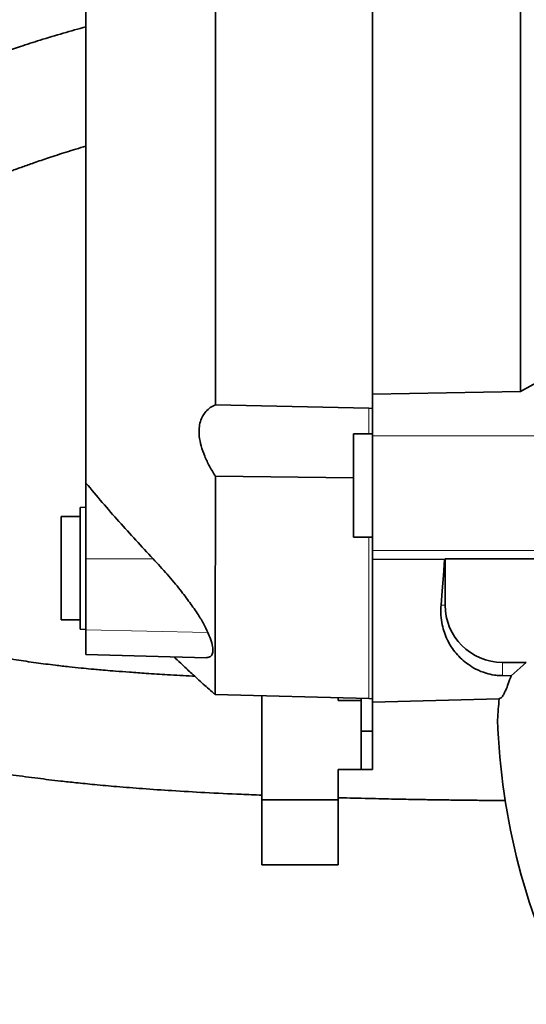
# Model space of a CAD drawing. Header units: millimetres. Extents: x 0 to 12429, y 0 to 8400.
# Tile 115 of 139: x 6228 to 6493, y 6482 to 6998. Entities that reach past the tile are written whole.
import ezdxf

# ---------------------------------------------------------------- set-up
doc = ezdxf.new("R2010")
doc.units = ezdxf.units.MM
doc.header["$LTSCALE"] = 20
doc.styles.add('SLDTEXTSTYLE0', font='TXT', dxfattribs={"width": 0.605})
doc.dimstyles.new('SLDDIMSTYLE10', dxfattribs={"dimtxt": 70, "dimasz": 70, "dimexe": 0, "dimexo": 0.0625, "dimgap": 17.5, "dimtad": 0, "dimtih": 1, "dimtoh": 1, "dimdec": 1, "dimlfac": 0.5, "dimrnd": 1e-09, "dimzin": 12, "dimdsep": 46, "dimtxsty": 'SLDTEXTSTYLE0', "dimsah": 1, "dimcen": 0, "dimadec": 0, "dimazin": 3, "dimtfac": 1, "dimtofl": 0, "dimtmove": 0, "dimatfit": 3, "dimfxl": 1, "dimfrac": 2, "dimtolj": 1, "dimtzin": 12, "dimarcsym": 0})

# ---------------------------------------------------------------- blocks, each defined once
blk = doc.blocks.new('_D_62')
at = {"color": 7, "linetype": 'Continuous', "lineweight": 0}
for p, q in [((6207.8, 7679.26), (5162.22, 7679.26)), ((6368.38, 7401.14), (6207.8, 7679.26)), ((6824.38, 6611.32), (6368.38, 7401.14))]:
    blk.add_line(p, q, dxfattribs=at)
at = {"color": 7, "linetype": 'Continuous', "lineweight": 18}
blk.add_solid([(6368.38, 7401.14), (6342.04, 7466.76), (6324.72, 7456.76)], dxfattribs=at)
at = {"color": 7, "linetype": 'Continuous', "lineweight": 18, "char_height": 70, "attachment_point": 1, "style": 'SLDTEXTSTYLE0'}
for s, insert in [('R456', (5162.22, 7984.35)), ('Smallest circumscribed', (5162.22, 7876.92)), ('radius axis 3.', (5162.22, 7769.49))]:
    blk.add_mtext(s, dxfattribs=dict(at, insert=insert))

msp = doc.modelspace()

# ---------------------------------------------------------------- linework, layer by layer
at = {"color": 7, "linetype": 'Continuous', "lineweight": 35}
for p, q in [((6412.376033, 7382.110639), (6412.376033, 6801.753922)), ((6262.376057, 7310.174747), (6262.376057, 6755.15811)), ((6489.859926, 6803.06439), (6504.699337, 6811.339422)), ((6412.376033, 6801.753922), (6489.859926, 6803.06439)), ((6412.376033, 6779.965563), (6412.376033, 6801.753922)), ((6330.155598, 6796.152277), (6410.376059, 6794.340773)), ((6410.376059, 6794.340773), (6412.376033, 6794.295354)), ((6412.376033, 6780.920072), (6402.376043, 6780.920072)), ((6402.376043, 6780.920072), (6402.376043, 6726.920052)), ((6412.376033, 6779.965563), (6412.376033, 6719.966574)), ((6402.376043, 6757.984562), (6330.134737, 6758.818551)), ((6262.376057, 6715.502067), (6262.376057, 6755.15811)), ((6262.376057, 6742.618366), (6259.376036, 6742.461129)), ((6259.376036, 6742.461129), (6259.376036, 6678.775592)), ((6259.376036, 6737.61837), (6249.376046, 6737.61837)), ((6249.376046, 6737.61837), (6249.376046, 6683.61835)), ((6402.376043, 6726.920052), (6412.376033, 6726.920052)), ((6262.376057, 6678.297563), (6262.376057, 6715.502067)), ((6412.376033, 6719.966574), (6412.376033, 6715.331121)), ((6412.376033, 6715.331121), (6450.143325, 6715.238376)), ((6412.376033, 6715.331121), (6412.376033, 6640.529557)), ((6450.143325, 6715.238376), (6450.376021, 6715.471073)), ((6450.376021, 6715.471073), (6505.733239, 6715.471073)), ((6450.376021, 6715.471073), (6450.376021, 6691.319986)), ((6249.376046, 6683.61835), (6259.376036, 6683.61835)), ((6259.376036, 6678.775592), (6262.376057, 6678.618355)), ((6262.376057, 6665.500088), (6262.376057, 6678.297563)), ((6262.376057, 6665.442391), (6262.376057, 6665.500088)), ((6262.376057, 6665.442391), (6325.386869, 6663.792415)), ((6325.390326, 6663.926049), (6326.189744, 6663.831397)), ((6480.375992, 6661.320014), (6492.893445, 6661.320014)), ((6484.891402, 6654.351278), (6492.893445, 6661.320014)), ((6484.891402, 6654.351278), (6480.375992, 6654.381915)), ((6329.940187, 6644.478722), (6410.376059, 6642.372413)), ((6354.375946, 6643.838807), (6354.375946, 6601.320072)), ((6394.376027, 6641.320033), (6394.376027, 6642.791315)), ((6394.376027, 6641.320033), (6406.375992, 6641.320033)), ((6406.375992, 6642.477079), (6406.375992, 6625.320001)), ((6410.376059, 6642.372413), (6412.376033, 6642.319961)), ((6412.376033, 6640.529557), (6478.678929, 6642.265721)), ((6412.376033, 6640.529557), (6412.376033, 6625.320001)), ((6412.376033, 6625.320001), (6406.375992, 6625.320001)), ((6406.375992, 6625.320001), (6406.375992, 6605.32002)), ((6412.376033, 6625.320001), (6412.376033, 6605.32002)), ((6394.376027, 6589.319988), (6394.376027, 6605.32002)), ((6394.376027, 6605.32002), (6406.375992, 6605.32002)), ((6412.376033, 6605.32002), (6406.375992, 6605.32002)), ((6354.375946, 6589.319988), (6354.375946, 6601.320072)), ((6394.376027, 6589.319988), (6354.375946, 6589.319988)), ((6354.375946, 6589.319988), (6354.375946, 6555.320068)), ((6394.376027, 6589.319988), (6394.376027, 6555.320068)), ((6354.375946, 6555.320068), (6394.376027, 6555.320068))]:
    msp.add_line(p, q, dxfattribs=at)
at = {"color": 8, "linetype": 'Continuous', "lineweight": 18}
for p, q in [((6410.376059, 6794.340773), (6410.376059, 6780.920072)), ((6412.376033, 6779.965563), (6541.090476, 6779.965563)), ((6410.376059, 6726.920052), (6410.376059, 6642.372413)), ((6262.376057, 6715.502067), (6297.501074, 6715.582295)), ((6412.376033, 6719.966574), (6511.993634, 6719.966574)), ((6448.250639, 6691.319986), (6450.376021, 6691.319986)), ((6262.376057, 6678.297563), (6326.254713, 6676.961704)), ((6262.376057, 6665.500088), (6326.189744, 6663.831397)), ((6480.375992, 6654.381915), (6480.375992, 6661.320014))]:
    msp.add_line(p, q, dxfattribs=at)
at = {"color": 7, "linetype": 'Continuous', "lineweight": 35, "flags": 128}
msp.add_lwpolyline([(6448.250639, 6691.319986), (6448.897707, 6698.820754), (6449.52892, 6706.797643), (6450.143325, 6715.238376)], dxfattribs=at)
at = {"color": 7, "linetype": 'Continuous', "lineweight": 35}
for centre, radius, start, end in [((6480.376024, 6691.320018), 30.000003, 180.0000609, 269.9999391), ((6824.39673, 6611.318503), 347.097213, 174.88469087, 176.69649026), ((6826.946348, 6642.882252), 349.261489, 181.89710819, 207.3609384)]:
    msp.add_arc(centre, radius, start, end, dxfattribs=at)
for points, knots in [([(6489.859926, 6803.06439), (6489.862589, 6808.709585), (6489.868006, 6820.190314), (6489.874765, 6837.754015), (6489.885025, 6855.91404), (6489.894995, 6877.874854), (6489.898863, 6903.637095), (6489.906858, 6933.51734), (6489.911564, 6964.235667), (6489.910554, 6995.285634), (6489.913973, 7026.157939), (6489.910635, 7056.923592), (6489.906178, 7087.654753), (6489.903337, 7117.848162), (6489.890798, 7147.005323), (6489.881524, 7175.188188), (6489.869198, 7202.467844), (6489.850927, 7228.40075), (6489.837035, 7252.555535), (6489.816841, 7274.977968), (6489.794658, 7295.730397), (6489.774452, 7314.479163), (6489.744662, 7330.908427), (6489.717355, 7345.042827), (6489.689798, 7356.928596), (6489.652293, 7365.969494), (6489.630891, 7372.319716), (6489.595195, 7376.309043), (6489.587982, 7378.72818), (6489.543495, 7379.816995), (6489.532339, 7380.090042)], [0, 0, 0, 0, 0.0293497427, 0.0596890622, 0.0913148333, 0.1237649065, 0.1738647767, 0.2252544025, 0.2791142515, 0.3335713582, 0.386685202, 0.4396213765, 0.49352399, 0.5464585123, 0.5965988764, 0.6451139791, 0.6929830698, 0.7384275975, 0.7799408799, 0.8185653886, 0.8550033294, 0.887834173, 0.9160414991, 0.9404202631, 0.9613200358, 0.9778363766, 0.98742525, 0.9943346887, 0.9985792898, 1, 1, 1, 1]), ([(6329.812156, 7378.066822), (6329.823021, 7377.737582), (6329.87339, 7376.211177), (6329.868798, 7372.578814), (6329.919797, 7366.306359), (6329.937325, 7357.532339), (6329.970828, 7346.392624), (6329.997526, 7332.846843), (6330.022421, 7316.877731), (6330.048883, 7298.755772), (6330.068613, 7278.770809), (6330.090064, 7256.865229), (6330.108737, 7232.999489), (6330.123685, 7207.571987), (6330.141388, 7180.994913), (6330.152507, 7153.199438), (6330.164122, 7124.128187), (6330.174894, 7094.262246), (6330.179996, 7064.089699), (6330.187004, 7033.538266), (6330.188327, 7002.539201), (6330.189255, 6971.601808), (6330.189874, 6941.235029), (6330.184469, 6911.371274), (6330.181806, 6881.938501), (6330.176938, 6857.50747), (6330.169462, 6838.240031), (6330.16534, 6823.908651), (6330.161657, 6809.91797), (6330.157598, 6800.695224), (6330.155598, 6796.152277)], [0, 0, 0, 0, 0.00169823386, 0.0078732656, 0.01872303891, 0.03403780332, 0.05310593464, 0.07615318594, 0.1038715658, 0.13543305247, 0.16957899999, 0.2069018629, 0.24836487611, 0.29261619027, 0.33799052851, 0.38538003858, 0.43591266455, 0.48786412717, 0.53935056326, 0.59146386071, 0.6453686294, 0.69916277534, 0.75095813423, 0.8019211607, 0.85312202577, 0.90269550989, 0.92787260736, 0.95245316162, 0.97657934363, 1, 1, 1, 1]), ([(6262.376057, 6994.014903), (6258.420656, 6992.908242), (6250.388118, 6990.660863), (6238.94348, 6987.20297), (6228.685299, 6983.952986), (6220.19826, 6981.136031), (6213.339113, 6978.77227), (6208.390577, 6977.012809), (6205.005624, 6975.784002), (6202.408534, 6974.829478), (6199.153737, 6973.616688), (6194.194977, 6971.730927), (6187.426066, 6969.073507), (6179.207729, 6965.7013), (6170.323444, 6961.867169), (6161.07826, 6957.651992), (6151.515104, 6953.02457), (6140.41543, 6947.295433), (6127.868927, 6940.26102), (6114.525198, 6931.946945), (6102.233578, 6923.393558), (6091.517952, 6915.084455), (6082.78156, 6907.567152), (6075.602792, 6900.797073), (6069.28153, 6894.333084), (6062.878275, 6887.179644), (6056.424343, 6879.17324), (6050.390688, 6870.742572), (6045.123989, 6862.419409), (6040.533374, 6854.205709), (6036.388018, 6845.740495), (6032.565957, 6836.64888), (6029.277368, 6827.24553), (6026.719888, 6818.186384), (6024.899316, 6810.084057), (6023.595502, 6802.721231), (6022.643197, 6795.625009), (6021.979179, 6788.374658), (6021.6052, 6780.69302), (6021.57913, 6772.141827), (6022.037741, 6762.86817), (6023.102064, 6752.853058), (6024.791873, 6742.766887), (6027.095103, 6732.922756), (6029.769297, 6723.991331), (6032.651192, 6716.021551), (6035.684853, 6708.82781), (6038.911088, 6702.123043), (6042.463163, 6695.574022), (6046.537258, 6688.903003), (6051.375496, 6681.90298), (6057.164557, 6674.576191), (6064.008215, 6667.087384), (6071.50689, 6660.006161), (6079.411056, 6653.485463), (6087.12179, 6647.8722), (6094.592306, 6643.017169), (6101.531378, 6638.931074), (6108.159557, 6635.364853), (6114.679602, 6632.13891), (6120.96225, 6629.270569), (6127.220844, 6626.619746), (6133.543743, 6624.127392), (6140.577442, 6621.55455), (6147.493764, 6619.225168), (6154.361063, 6617.078977), (6160.967471, 6615.149905), (6168.272622, 6613.172071), (6175.961898, 6611.258528), (6183.051398, 6609.641839), (6188.786906, 6608.427167), (6192.902344, 6607.60069), (6196.250854, 6606.953845), (6199.469087, 6606.353403), (6203.038632, 6605.712362), (6206.990065, 6605.032439), (6214.086073, 6603.864678), (6224.180119, 6602.350019), (6234.782586, 6600.941578), (6243.106308, 6599.921642), (6249.750925, 6599.149105), (6257.706809, 6598.282235), (6267.46693, 6597.301788), (6279.087293, 6596.250001), (6292.584866, 6595.174548), (6307.961501, 6594.120985), (6325.19538, 6593.134358), (6340.874007, 6592.370981), (6350.80378, 6591.987101), (6354.375707, 6591.849013)], [0, 0, 0, 0, 0.0158617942, 0.0322117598, 0.0461687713, 0.0574180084, 0.0667454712, 0.0741867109, 0.0777007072, 0.0806526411, 0.0848724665, 0.0911147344, 0.1011408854, 0.1129550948, 0.1254198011, 0.1385079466, 0.1521923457, 0.1664444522, 0.1867421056, 0.2077247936, 0.2271363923, 0.244548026, 0.2600686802, 0.271627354, 0.2826459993, 0.2949753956, 0.3086907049, 0.3223403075, 0.334990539, 0.346709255, 0.3586622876, 0.3713735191, 0.3847746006, 0.3971078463, 0.4077059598, 0.4168323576, 0.4259766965, 0.4353487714, 0.4449415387, 0.4556687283, 0.4683606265, 0.4807796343, 0.4945444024, 0.5078280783, 0.5197974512, 0.5305293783, 0.5405418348, 0.5499356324, 0.5592534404, 0.5693031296, 0.5801086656, 0.5920967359, 0.605337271, 0.6192515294, 0.6318919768, 0.6448852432, 0.656062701, 0.6662875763, 0.6759758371, 0.6851238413, 0.6943763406, 0.7026439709, 0.7113700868, 0.7206207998, 0.7315650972, 0.7395511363, 0.7484055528, 0.7581423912, 0.7687769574, 0.7790045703, 0.786222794, 0.7914178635, 0.7952152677, 0.7993935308, 0.8040608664, 0.8092210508, 0.8148778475, 0.8318336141, 0.8486373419, 0.8561820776, 0.8642196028, 0.8744711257, 0.8870887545, 0.9021017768, 0.919530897, 0.9393797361, 0.9616232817, 0.9861951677, 1, 1, 1, 1]), ([(6319.263922, 6654.124065), (6318.870289, 6654.143328), (6314.138435, 6654.374887), (6305.685355, 6654.857429), (6294.688196, 6655.536206), (6285.634261, 6656.164957), (6278.448624, 6656.710966), (6272.884039, 6657.167214), (6268.598671, 6657.539866), (6264.410069, 6657.92145), (6259.451658, 6658.399414), (6253.213242, 6659.049724), (6245.357495, 6659.947889), (6236.13627, 6661.135219), (6225.819474, 6662.657871), (6215.81829, 6664.338661), (6206.787727, 6666.0327), (6198.931714, 6667.646739), (6191.478298, 6669.308034), (6183.615096, 6671.219409), (6175.102377, 6673.510556), (6166.236854, 6676.187332), (6155.875267, 6679.738223), (6144.748137, 6684.213356), (6133.54257, 6689.684962), (6123.867902, 6695.37478), (6115.959519, 6701.005622), (6109.495003, 6706.549941), (6104.289699, 6711.840944), (6099.790476, 6717.304803), (6095.834995, 6723.092126), (6092.434987, 6729.11027), (6089.442905, 6735.568306), (6086.860545, 6742.473524), (6084.657635, 6750.099838), (6083.012866, 6758.057391), (6082.013509, 6765.784994), (6081.571693, 6773.07796), (6081.586485, 6779.777513), (6081.97261, 6786.10204), (6082.650173, 6791.970408), (6083.664187, 6797.973341), (6085.073017, 6804.143075), (6087.02533, 6810.729727), (6089.537475, 6817.500294), (6092.752988, 6824.574558), (6096.695237, 6831.796733), (6101.233033, 6838.815773), (6106.314164, 6845.57631), (6111.563701, 6851.692275), (6116.921281, 6857.270849), (6122.371114, 6862.441248), (6128.586646, 6867.840341), (6135.667195, 6873.43276), (6143.850697, 6879.308336), (6152.939789, 6885.245865), (6162.914618, 6891.163489), (6173.229689, 6896.751184), (6183.429201, 6901.840794), (6192.952696, 6906.251419), (6201.728245, 6910.068164), (6209.400874, 6913.231023), (6215.898376, 6915.788946), (6220.657209, 6917.598407), (6223.929531, 6918.81468), (6226.520093, 6919.763775), (6230.177976, 6921.08421), (6235.61311, 6922.998039), (6243.222086, 6925.574601), (6252.308266, 6928.526087), (6258.893016, 6930.525883), (6262.376057, 6931.583686)], [0, 0, 0, 0, 0.0021392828, 0.0257162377, 0.0459589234, 0.0619476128, 0.0749807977, 0.0850762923, 0.0922545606, 0.0983303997, 0.1079070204, 0.1192944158, 0.1323768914, 0.1508266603, 0.1697597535, 0.1889817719, 0.205872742, 0.2196318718, 0.2325146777, 0.2473223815, 0.2635544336, 0.2803620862, 0.2975819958, 0.3229973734, 0.3454103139, 0.3652100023, 0.3838582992, 0.3980274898, 0.4113874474, 0.4240975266, 0.4363961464, 0.4493923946, 0.461571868, 0.4749961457, 0.489371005, 0.5046193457, 0.5190591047, 0.5316295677, 0.5442541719, 0.5554014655, 0.5660073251, 0.5763054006, 0.5884341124, 0.6003364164, 0.6135721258, 0.6276018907, 0.6424811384, 0.6581955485, 0.6729285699, 0.6883555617, 0.7019169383, 0.71489698, 0.7291207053, 0.7465935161, 0.763853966, 0.7837899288, 0.8055058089, 0.8267921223, 0.8474560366, 0.8673712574, 0.883755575, 0.8993985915, 0.912417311, 0.9216588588, 0.9270344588, 0.9313673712, 0.9366349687, 0.9481442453, 0.9626453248, 0.9802410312, 1, 1, 1, 1]), ([(6330.134737, 6758.818551), (6329.085049, 6760.524684), (6327.011184, 6763.895488), (6324.477381, 6769.174497), (6322.610943, 6774.454956), (6321.605103, 6779.371059), (6321.510509, 6783.72503), (6322.121655, 6787.309232), (6323.371375, 6790.297407), (6325.131459, 6792.759622), (6327.403722, 6794.781721), (6329.238413, 6795.695478), (6330.155598, 6796.152277)], [0, 0, 0, 0, 0.1409739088, 0.2785218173, 0.4113898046, 0.5344887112, 0.6300904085, 0.7164665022, 0.7885092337, 0.8561733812, 0.928099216, 1, 1, 1, 1]), ([(6330.134737, 6758.818551), (6330.130702, 6751.991593), (6330.122976, 6738.920173), (6330.10463, 6720.086698), (6330.090189, 6703.013381), (6330.072377, 6687.807166), (6330.052452, 6674.760968), (6330.032216, 6663.913432), (6330.014649, 6655.443069), (6329.981362, 6649.539603), (6329.98315, 6646.185892), (6329.949131, 6644.832963), (6329.941141, 6644.5152)], [0, 0, 0, 0, 0.1791792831, 0.3430704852, 0.4943006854, 0.6272830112, 0.7421707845, 0.8367092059, 0.9119871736, 0.9644806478, 0.9916575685, 1, 1, 1, 1]), ([(6297.501074, 6715.582295), (6291.485614, 6722.029868), (6279.449341, 6734.930749), (6268.068838, 6748.413658), (6262.376057, 6755.15811)], [0, 0, 0, 0, 0.4997777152, 1, 1, 1, 1]), ([(6326.254713, 6676.961704), (6325.548898, 6678.431912), (6323.997927, 6681.662577), (6320.772012, 6686.871086), (6316.65636, 6692.853168), (6311.272755, 6699.888351), (6304.885493, 6707.576494), (6299.990711, 6712.883161), (6297.501074, 6715.582295)], [0, 0, 0, 0, 0.101181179, 0.2223375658, 0.3797690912, 0.5518889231, 0.7720769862, 1, 1, 1, 1]), ([(6480.375992, 6654.381915), (6479.977612, 6654.389568), (6478.566498, 6654.416676), (6475.689181, 6654.70881), (6471.400674, 6655.686173), (6466.736684, 6657.533352), (6461.318727, 6660.928785), (6455.898928, 6665.806709), (6451.277653, 6672.921864), (6448.972631, 6679.827378), (6448.012767, 6686.046512), (6448.17004, 6689.533157), (6448.250639, 6691.319986)], [0, 0, 0, 0, 0.0218155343, 0.077273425, 0.157993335, 0.261998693, 0.3501453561, 0.5070966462, 0.6571151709, 0.8093451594, 0.9022935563, 1, 1, 1, 1]), ([(6326.189744, 6663.831397), (6326.833324, 6664.047144), (6328.190562, 6664.50213), (6329.005432, 6666.967225), (6328.691201, 6670.017206), (6327.707168, 6673.472317), (6326.715587, 6675.854497), (6326.254713, 6676.961704)], [0, 0, 0, 0, 0.1310781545, 0.2764288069, 0.4759046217, 0.7564070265, 1, 1, 1, 1]), ([(6308.400737, 6664.237185), (6308.648997, 6664.001093), (6310.150975, 6662.572729), (6313.274327, 6659.644619), (6318.146557, 6655.127093), (6323.802364, 6649.963624), (6327.870578, 6646.337523), (6329.918968, 6644.511743)], [0, 0, 0, 0, 0.03520734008, 0.21300510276, 0.43996181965, 0.71801480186, 1, 1, 1, 1]), ([(6484.891402, 6654.351278), (6484.418249, 6652.941524), (6483.566033, 6650.40236), (6482.284248, 6647.025081), (6481.078491, 6644.62339), (6480.062136, 6642.840394), (6479.076692, 6642.430178), (6478.681909, 6642.26584)], [0, 0, 0, 0, 0.3212005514, 0.5785269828, 0.7746314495, 0.9097140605, 1, 1, 1, 1]), ([(6394.374358, 6590.504213), (6395.174882, 6590.480523), (6401.166781, 6590.303208), (6411.60299, 6590.054501), (6424.93562, 6589.761299), (6436.029134, 6589.554302), (6444.889936, 6589.409495), (6451.460496, 6589.314588), (6455.873301, 6589.256975), (6458.844243, 6589.220388), (6461.331703, 6589.191364), (6464.101528, 6589.160817), (6469.061671, 6589.110223), (6475.050115, 6589.055613), (6479.961217, 6589.029486), (6481.912839, 6589.019103)], [0, 0, 0, 0, 0.0274419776, 0.2054023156, 0.3576955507, 0.4843954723, 0.5855871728, 0.6613514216, 0.7095591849, 0.7368048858, 0.7631584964, 0.7947978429, 0.8317187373, 0.933126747, 1, 1, 1, 1])]:
    msp.add_open_spline(points, degree=3, knots=knots, dxfattribs=at)

# ---------------------------------------------------------------- dimensions: what is measured, and where the dimension line sits
at = {"color": 7, "linetype": 'Continuous', "lineweight": 18}
dim = msp.add_radius_dim(center=(6824.376003, 6611.320014), mpoint=(6368.376003, 7401.135182), text='<>\\PSmallest circumscribed \\Pradius axis 3.', dimstyle='SLDDIMSTYLE10', dxfattribs=at)
dim.commit()
dim.dimension.update_dxf_attribs({"geometry": '_D_62', "text_midpoint": (5670.011575, 7840.401115), "dimtype": 164})

doc.saveas('drawing.dxf')
